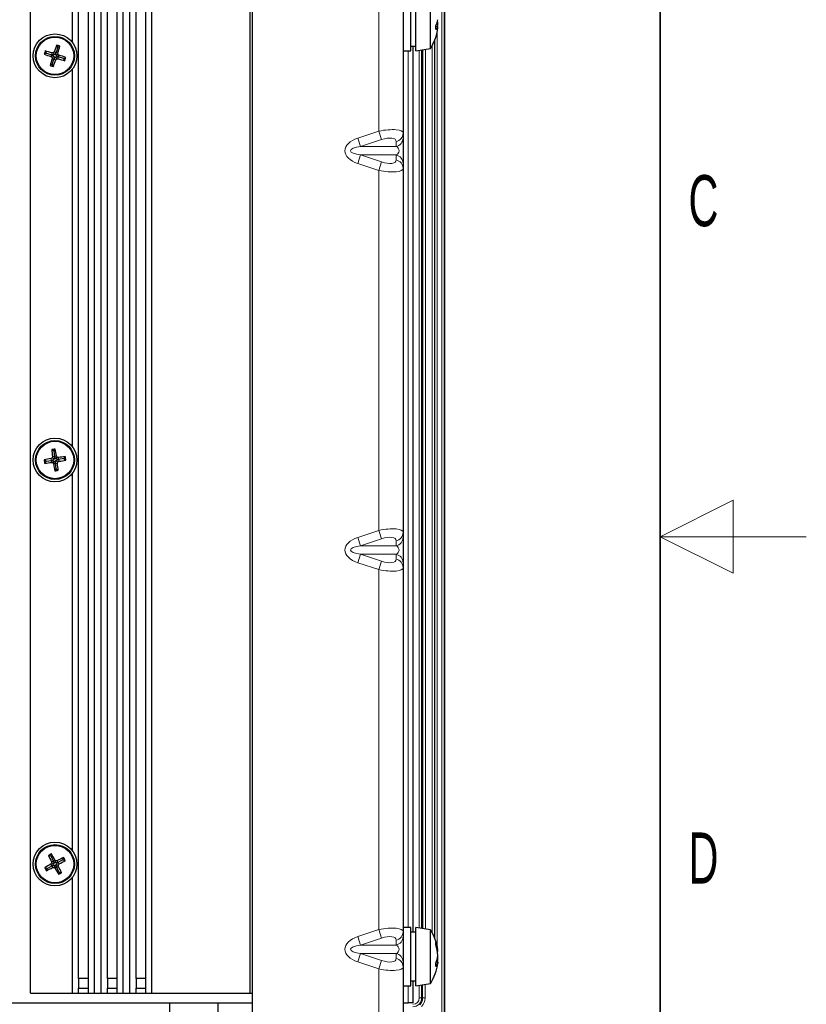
# Model space of a CAD drawing. Header units: millimetres. Extents: x 5 to 418, y 2 to 292.
# Tile 58 of 61: x 364 to 418, y 115 to 183. Entities that reach past the tile are written whole.
import ezdxf

# ---------------------------------------------------------------- set-up
doc = ezdxf.new("R2010")
doc.units = ezdxf.units.MM
doc.layers.add('SLD-0', color=7, linetype='Continuous')
doc.styles.add('SLDTEXTSTYLE1', font='TXT', dxfattribs={"width": 0.605})

msp = doc.modelspace()

# ---------------------------------------------------------------- linework, layer by layer
at = {"color": 7, "linetype": 'Continuous', "lineweight": 25}
for p, q in [((380.0704, 260.5028), (380.0704, 86.8361)), ((393.237, 251.8361), (393.237, 95.1692)), ((364.9037, 116.0028), (364.9037, 242.8361)), ((368.1863, 117.0028), (368.1863, 242.8361)), ((368.853, 117.0028), (368.853, 242.8361)), ((369.2704, 116.0028), (369.2704, 242.8361)), ((369.7356, 116.0028), (369.7356, 242.8361)), ((370.153, 117.0028), (370.153, 242.8361)), ((370.8197, 117.0028), (370.8197, 242.8361)), ((371.237, 116.0028), (371.237, 242.8361)), ((371.7023, 116.0028), (371.7023, 242.8361)), ((372.1197, 117.0028), (372.1197, 242.8361)), ((372.7863, 117.0028), (372.7863, 242.8361)), ((373.2037, 116.0028), (373.2037, 242.8361)), ((379.937, 116.0028), (379.937, 242.8361)), ((367.7689, 181.0714), (367.7689, 206.9342)), ((390.4037, 199.8006), (390.4037, 174.8717)), ((390.937, 181.7352), (390.937, 184.5028)), ((391.2704, 181.7352), (391.2704, 184.5028)), ((392.2704, 181.7991), (392.2704, 184.3361)), ((392.6356, 182.1948), (392.784, 182.1639)), ((392.7063, 182.3696), (392.784, 182.3629)), ((390.937, 180.5028), (390.937, 181.7352)), ((391.2704, 180.5028), (391.2704, 181.7352)), ((392.2704, 180.6695), (392.2704, 181.7991)), ((366.7565, 180.7574), (366.6404, 180.3908)), ((366.7565, 180.7574), (366.6803, 180.9042)), ((366.7565, 180.7574), (366.9033, 180.8336)), ((390.937, 180.8361), (391.2704, 180.8361)), ((391.0704, 180.8361), (391.0704, 120.1695)), ((391.2704, 180.5028), (392.2704, 180.6695)), ((365.9825, 180.3556), (365.8356, 180.2793)), ((365.9825, 180.3556), (365.9062, 180.5024)), ((365.9825, 180.3556), (366.3491, 180.2395)), ((366.3491, 180.2395), (366.2868, 180.1219)), ((366.3491, 180.2395), (366.3659, 180.3715)), ((366.3686, 180.2333), (366.3491, 180.2395)), ((366.4977, 180.1317), (366.3623, 180.0615)), ((366.5327, 180.2421), (366.3686, 180.2333)), ((366.3686, 180.2333), (366.4977, 180.1317)), ((366.5327, 180.2421), (366.4624, 180.3775)), ((366.4977, 180.1317), (366.5065, 179.9676)), ((366.5065, 179.9676), (366.6081, 180.0968)), ((366.6404, 180.3908), (366.5228, 180.453)), ((366.6343, 180.3713), (366.5327, 180.2421)), ((366.6081, 180.0968), (366.7722, 180.1056)), ((366.6081, 180.0968), (366.6784, 179.9614)), ((366.6343, 180.3713), (366.6404, 180.3908)), ((366.643, 180.2072), (366.6343, 180.3713)), ((366.6404, 180.3908), (366.7725, 180.374)), ((366.643, 180.2072), (366.7784, 180.2775)), ((366.7722, 180.1056), (366.643, 180.2072)), ((366.7722, 180.1056), (366.7917, 180.0994)), ((366.7917, 180.0994), (366.7749, 179.9674)), ((366.7917, 180.0994), (366.8539, 180.217)), ((367.1583, 179.9834), (366.7917, 180.0994)), ((367.1583, 179.9834), (367.3051, 180.0596)), ((367.1583, 179.9834), (367.2345, 179.8365)), ((390.4037, 180.5028), (390.937, 180.5028)), ((366.3843, 179.5815), (366.2375, 179.5053)), ((366.5003, 179.9481), (366.3683, 179.9649)), ((366.3843, 179.5815), (366.5003, 179.9481)), ((366.3843, 179.5815), (366.4605, 179.4347)), ((366.5065, 179.9676), (366.5003, 179.9481)), ((366.5003, 179.9481), (366.618, 179.8859)), ((367.7689, 153.4047), (367.7689, 179.2676)), ((390.4037, 174.8717), (390.4037, 174.5355)), ((390.4037, 174.5355), (390.4037, 172.8034)), ((390.4037, 172.8034), (390.4037, 172.4672)), ((390.4037, 172.4672), (390.4037, 147.5384)), ((366.4798, 153.1128), (366.347, 153.2113)), ((366.4798, 153.1128), (366.5784, 153.2457)), ((366.4798, 153.1128), (366.5363, 152.7324)), ((365.9604, 152.4123), (365.8275, 152.5108)), ((365.9604, 152.4123), (365.8619, 152.2794)), ((365.9604, 152.4123), (366.3407, 152.4687)), ((366.3407, 152.4687), (366.298, 152.5947)), ((366.3407, 152.4687), (366.3364, 152.3357)), ((366.361, 152.4717), (366.3407, 152.4687)), ((366.5046, 152.5516), (366.361, 152.4717)), ((366.361, 152.4717), (366.5216, 152.437)), ((366.5046, 152.5516), (366.3821, 152.6424)), ((366.5363, 152.7324), (366.4033, 152.7368)), ((366.5216, 152.437), (366.4308, 152.3145)), ((366.5393, 152.7122), (366.5046, 152.5516)), ((366.5216, 152.437), (366.6015, 152.2934)), ((366.5363, 152.7324), (366.6623, 152.7752)), ((366.5393, 152.7122), (366.5363, 152.7324)), ((366.6191, 152.5686), (366.5393, 152.7122)), ((366.6015, 152.2934), (366.6361, 152.454)), ((366.6191, 152.5686), (366.71, 152.6911)), ((366.7798, 152.5339), (366.6191, 152.5686)), ((366.6361, 152.454), (366.7798, 152.5339)), ((366.6361, 152.454), (366.7587, 152.3632)), ((366.7798, 152.5339), (366.8, 152.5369)), ((366.8, 152.5369), (366.8044, 152.6699)), ((367.1804, 152.5933), (366.8, 152.5369)), ((366.8, 152.5369), (366.8428, 152.4109)), ((367.1804, 152.5933), (367.2789, 152.7262)), ((367.1804, 152.5933), (367.3132, 152.4948)), ((366.6045, 152.2732), (366.4784, 152.2304)), ((366.6609, 151.8928), (366.5624, 151.7599)), ((366.6015, 152.2934), (366.6045, 152.2732)), ((366.6045, 152.2732), (366.7375, 152.2688)), ((366.6609, 151.8928), (366.6045, 152.2732)), ((366.6609, 151.8928), (366.7938, 151.7943)), ((367.7689, 125.738), (367.7689, 151.6009)), ((390.4037, 147.5384), (390.4037, 147.2022)), ((390.4037, 147.2022), (390.4037, 145.4701)), ((390.4037, 145.4701), (390.4037, 145.1339)), ((390.4037, 145.1339), (390.4037, 120.205)), ((366.2767, 125.3784), (366.1181, 125.4255)), ((366.2767, 125.3784), (366.3238, 125.5369)), ((366.2767, 125.3784), (366.4598, 125.0403)), ((366.0281, 124.5424), (366.3663, 124.7256)), ((366.3663, 124.7256), (366.2829, 124.8294)), ((366.4598, 125.0403), (366.3333, 124.9989)), ((366.4919, 124.8595), (366.3457, 124.9029)), ((366.3842, 124.7353), (366.3663, 124.7256)), ((366.3663, 124.7256), (366.4077, 124.5991)), ((366.4919, 124.8595), (366.3842, 124.7353)), ((366.3842, 124.7353), (366.547, 124.7577)), ((366.4598, 125.0403), (366.5636, 125.1236)), ((366.4696, 125.0223), (366.4598, 125.0403)), ((366.5937, 124.9146), (366.4696, 125.0223)), ((366.4696, 125.0223), (366.4919, 124.8595)), ((366.547, 124.7577), (366.5036, 124.6114)), ((366.547, 124.7577), (366.6712, 124.65)), ((366.5937, 124.9146), (366.6372, 125.0608)), ((366.7565, 124.9369), (366.5937, 124.9146)), ((366.6489, 124.8128), (366.7565, 124.9369)), ((366.6489, 124.8128), (366.7951, 124.7693)), ((366.6712, 124.65), (366.6489, 124.8128)), ((366.7745, 124.9467), (366.7331, 125.0732)), ((366.7565, 124.9369), (366.7745, 124.9467)), ((367.1126, 125.1298), (366.7745, 124.9467)), ((366.7745, 124.9467), (366.8578, 124.8429)), ((367.1126, 125.1298), (367.1598, 125.2884)), ((367.1126, 125.1298), (367.2712, 125.0827)), ((366.0281, 124.5424), (365.8696, 124.5896)), ((366.0281, 124.5424), (365.981, 124.3839)), ((366.6809, 124.632), (366.5771, 124.5487)), ((366.6712, 124.65), (366.6809, 124.632)), ((366.6809, 124.632), (366.8074, 124.6734)), ((366.8641, 124.2939), (366.6809, 124.632)), ((366.8641, 124.2939), (366.8169, 124.1353)), ((366.8641, 124.2939), (367.0226, 124.2467)), ((367.7689, 116.0028), (367.7689, 123.9342)), ((390.937, 120.5028), (390.4037, 120.5028)), ((390.4037, 120.205), (390.4037, 119.8688)), ((390.937, 117.4261), (390.937, 120.5028)), ((391.2704, 120.1695), (390.937, 120.1695)), ((392.2704, 120.3361), (391.2704, 120.5028)), ((391.2704, 117.4261), (391.2704, 120.5028)), ((392.2704, 117.5158), (392.2704, 120.3361)), ((390.4037, 119.8688), (390.4037, 118.1368)), ((392.7511, 118.8536), (392.784, 118.8608)), ((390.4037, 118.1368), (390.4037, 117.8006)), ((392.6824, 118.1671), (392.784, 118.1448)), ((392.7594, 118.4251), (392.784, 118.4239)), ((390.4037, 117.8006), (390.4037, 86.1695)), ((390.937, 116.5028), (390.937, 117.4261)), ((391.2704, 116.5028), (391.2704, 117.4261)), ((392.2704, 116.6695), (392.2704, 117.5158)), ((368.1863, 117.0028), (368.1863, 116.3361)), ((368.853, 117.0028), (368.1863, 117.0028)), ((368.853, 116.3361), (368.853, 117.0028)), ((370.153, 117.0028), (370.153, 116.3361)), ((370.8197, 117.0028), (370.153, 117.0028)), ((370.8197, 116.3361), (370.8197, 117.0028)), ((372.1197, 117.0028), (372.1197, 116.3361)), ((372.7863, 117.0028), (372.1197, 117.0028)), ((372.7863, 116.3361), (372.7863, 117.0028)), ((390.937, 116.8361), (391.2704, 116.8361)), ((391.0704, 116.8361), (391.0704, 115.3361)), ((391.2704, 116.5028), (392.2704, 116.6695)), ((364.9037, 116.0028), (367.7689, 116.0028)), ((367.7689, 116.0028), (368.1863, 116.0028)), ((368.1863, 116.0028), (368.1863, 116.3361)), ((368.1863, 116.3361), (368.853, 116.3361)), ((368.1863, 116.0028), (368.853, 116.0028)), ((368.853, 116.0028), (368.853, 116.3361)), ((368.853, 116.0028), (369.2704, 116.0028)), ((369.2704, 116.0028), (369.7356, 116.0028)), ((369.7356, 116.0028), (370.153, 116.0028)), ((370.153, 116.0028), (370.153, 116.3361)), ((370.153, 116.3361), (370.8197, 116.3361)), ((370.153, 116.0028), (370.8197, 116.0028)), ((370.8197, 116.0028), (370.8197, 116.3361)), ((370.8197, 116.0028), (371.237, 116.0028)), ((371.237, 116.0028), (371.7023, 116.0028)), ((371.7023, 116.0028), (372.1197, 116.0028)), ((372.1197, 116.0028), (372.1197, 116.3361)), ((372.1197, 116.3361), (372.7863, 116.3361)), ((372.1197, 116.0028), (372.7863, 116.0028)), ((372.7863, 116.0028), (372.7863, 116.3361)), ((372.7863, 116.0028), (373.2037, 116.0028)), ((373.2037, 116.0028), (379.937, 116.0028)), ((379.937, 116.0028), (380.0704, 116.0028)), ((390.4037, 116.5028), (390.937, 116.5028)), ((323.4037, 115.3361), (380.0704, 115.3361)), ((374.4037, 115.3361), (374.4037, 98.4187)), ((377.737, 98.4187), (377.737, 115.3361)), ((390.4037, 115.3361), (390.737, 115.3361)), ((391.0704, 115.3361), (390.737, 115.3361))]:
    msp.add_line(p, q, dxfattribs=at)
at = {"color": 7, "linetype": 'Continuous', "lineweight": 18}
for p, q in [((393.05, 95.1896), (393.05, 251.8361)), ((393.2166, 251.8361), (393.2166, 95.1896)), ((388.737, 199.6588), (388.737, 175.0135)), ((392.7285, 181.7899), (392.7285, 119.2157)), ((392.386, 120.1401), (392.386, 180.8655)), ((392.5525, 181.2166), (392.5525, 119.789)), ((392.5621, 119.765), (392.5621, 181.2406)), ((390.737, 120.5028), (390.737, 180.5028)), ((391.5034, 120.464), (391.5034, 180.5416)), ((391.6701, 180.5694), (391.6701, 120.4362)), ((391.737, 120.425), (391.737, 180.5806)), ((391.7372, 180.5806), (391.7372, 120.425)), ((391.755, 120.422), (391.755, 180.5836)), ((391.9214, 180.6113), (391.9214, 120.3943)), ((387.2936, 174.5355), (388.737, 175.0135)), ((388.9282, 174.4361), (388.737, 175.0135)), ((387.4848, 173.9581), (387.2936, 174.5355)), ((388.9282, 174.4361), (387.4848, 173.9581)), ((387.4848, 173.9581), (389.9282, 173.9581)), ((389.9282, 173.9581), (389.9282, 174.2943)), ((387.2936, 172.8034), (387.4848, 173.3808)), ((387.4848, 173.3808), (388.9282, 172.9028)), ((387.4848, 173.3808), (389.9282, 173.3808)), ((389.9282, 173.0446), (389.9282, 173.3808)), ((388.737, 172.3254), (387.2936, 172.8034)), ((388.737, 172.3254), (388.9282, 172.9028)), ((388.737, 172.3254), (388.737, 147.6801)), ((387.2936, 147.2022), (388.737, 147.6801)), ((388.9282, 147.1028), (388.737, 147.6801)), ((387.4848, 146.6248), (387.2936, 147.2022)), ((388.9282, 147.1028), (387.4848, 146.6248)), ((389.9282, 146.6248), (389.9282, 146.961)), ((387.4848, 146.6248), (389.9282, 146.6248)), ((387.2936, 145.4701), (387.4848, 146.0475)), ((387.4848, 146.0475), (388.9282, 145.5695)), ((387.4848, 146.0475), (389.9282, 146.0475)), ((389.9282, 145.7112), (389.9282, 146.0475)), ((388.737, 144.9921), (387.2936, 145.4701)), ((388.737, 144.9921), (388.9282, 145.5695)), ((388.737, 144.9921), (388.737, 120.3468)), ((387.2936, 119.8688), (388.737, 120.3468)), ((388.9282, 119.7695), (388.737, 120.3468)), ((387.4848, 119.2915), (387.2936, 119.8688)), ((388.9282, 119.7695), (387.4848, 119.2915)), ((389.9282, 119.2915), (389.9282, 119.6277)), ((387.2936, 118.1368), (387.4848, 118.7141)), ((387.4848, 119.2915), (389.9282, 119.2915)), ((387.4848, 118.7141), (388.9282, 118.2361)), ((387.4848, 118.7141), (389.9282, 118.7141)), ((389.9282, 118.3779), (389.9282, 118.7141)), ((388.737, 117.6588), (387.2936, 118.1368)), ((388.737, 117.6588), (388.9282, 118.2361)), ((388.737, 117.6588), (388.737, 86.1695)), ((390.737, 115.3361), (390.737, 116.5028)), ((391.5034, 115.6695), (391.5034, 116.5416)), ((391.6701, 116.5694), (391.6701, 115.6695)), ((391.7342, 115.6695), (391.7342, 116.5801)), ((391.9008, 116.6079), (391.9008, 115.6695)), ((391.5034, 115.6695), (391.6701, 115.6695)), ((391.6701, 115.6695), (391.7342, 115.6695)), ((391.7342, 115.6695), (391.9008, 115.6695))]:
    msp.add_line(p, q, dxfattribs=at)
at = {"color": 7, "linetype": 'Continuous', "lineweight": 25, "flags": 128}
for points in [[(392.7647, 182.1679), (392.7757, 182.2644), (392.784, 182.3629)], [(392.784, 118.4239), (392.7757, 118.4895), (392.7737, 118.5028)], [(392.784, 118.1448), (392.7757, 118.0667), (392.7737, 118.051)]]:
    msp.add_lwpolyline(points, dxfattribs=at)
at = {"color": 7, "linetype": 'Continuous', "lineweight": 25}
for centre, radius in [((366.5704, 180.1695), 1.5), ((366.5704, 180.1695), 1.3333), ((366.5704, 180.1695), 1.2833), ((366.5704, 152.5028), 1.5), ((366.5704, 152.5028), 1.3333), ((366.5704, 152.5028), 1.2833), ((366.5704, 124.8361), 1.5), ((366.5704, 124.8361), 1.3333), ((366.5704, 124.8361), 1.2833)]:
    msp.add_circle(centre, radius, dxfattribs=at)
for centre, radius, start, end in [((391.6757, 182.8082), 1.1205, 328.80746, 351.507366), ((389.7063, 182.0985), 2.9309, 357.470616, 2.529384), ((392.4474, 182.2676), 0.3522, 302.045432, 342.87441), ((391.835, 182.2354), 0.9575, 7.650869, 16.213588), ((390.2277, 182.358), 2.5637, 350.265122, 355.658299), ((389.386, 182.5028), 3.4177, 327.559613, 350.258891), ((381.9647, 175.317), 16.2736, 159.92028, 161.602836), ((361.6016, 164.4724), 17.1987, 72.045597, 72.82499), ((351.1879, 185.0591), 16.2736, 343.267751, 344.950307), ((382.2674, 175.2007), 17.1987, 162.045597, 162.82499), ((371.4228, 195.5637), 16.2736, 249.92028, 251.602836), ((361.6807, 164.787), 16.2736, 73.267751, 74.950307), ((377.1578, 193.6278), 17.3375, 231.169358, 231.488935), ((383.6696, 181.0841), 17.3375, 183.381652, 183.701229), ((367.4851, 163.0702), 17.3375, 93.381652, 93.701229), ((380.0288, 169.582), 17.3375, 141.169358, 141.488935), ((349.4711, 179.2548), 17.3375, 3.381652, 3.701229), ((355.983, 166.7111), 17.3375, 51.169358, 51.488935), ((361.718, 164.7752), 16.2736, 69.92028, 71.602836), ((350.8734, 185.1382), 17.1987, 342.045597, 342.82499), ((381.9529, 175.2798), 16.2736, 163.267751, 164.950307), ((371.5391, 195.8665), 17.1987, 252.045597, 252.82499), ((351.1761, 185.0219), 16.2736, 339.92028, 341.602836), ((353.112, 190.7569), 17.3375, 321.169358, 321.488935), ((365.6557, 197.2687), 17.3375, 273.381652, 273.701229), ((371.4601, 195.552), 16.2736, 253.267751, 254.950307), ((368.9877, 136.2166), 17.1987, 98.052869, 98.832262), ((382.5335, 154.8919), 16.2736, 185.927552, 187.610108), ((350.6015, 150.1523), 16.2736, 9.275023, 10.957579), ((368.9208, 136.5339), 16.2736, 99.275023, 100.957579), ((382.8566, 154.9201), 17.1987, 188.052869, 188.832262), ((374.8902, 137.5361), 17.3375, 119.388924, 119.708501), ((383.3084, 148.8888), 17.3375, 167.17663, 167.496207), ((351.6037, 144.183), 17.3375, 29.388924, 29.708501), ((362.9564, 135.7648), 17.3375, 77.17663, 77.496207), ((349.8324, 156.1168), 17.3375, 347.17663, 347.496207), ((358.2505, 167.4695), 17.3375, 299.388924, 299.708501), ((368.9595, 136.5396), 16.2736, 95.927552, 97.610108), ((364.2199, 168.4717), 16.2736, 279.275023, 280.957579), ((350.2841, 150.0855), 17.1987, 8.052869, 8.832262), ((364.1813, 168.4659), 16.2736, 275.927552, 277.610108), ((370.1844, 169.2408), 17.3375, 257.17663, 257.496207), ((381.5371, 160.8226), 17.3375, 209.388924, 209.708501), ((382.5393, 154.8532), 16.2736, 189.275023, 190.957579), ((364.1531, 168.789), 17.1987, 278.052869, 278.832262), ((350.6072, 150.1137), 16.2736, 5.927552, 7.610108), ((374.4115, 110.3585), 17.1987, 118.050573, 118.829966), ((380.754, 132.5403), 16.2736, 205.925256, 207.607811), ((352.3681, 117.1663), 16.2736, 29.272727, 30.955283), ((374.2402, 110.6339), 16.2736, 119.272727, 120.955283), ((379.5069, 113.6171), 17.3375, 139.386628, 139.706205), ((383.5351, 127.1641), 17.3375, 187.174334, 187.49391), ((355.3513, 111.8996), 17.3375, 49.386628, 49.706205), ((368.8984, 107.8714), 17.3375, 97.174334, 97.49391), ((374.2746, 110.6525), 16.2736, 115.925256, 117.607811), ((353.6338, 136.0552), 17.3375, 319.386628, 319.706205), ((349.6057, 122.5081), 17.3375, 7.174334, 7.49391), ((358.9006, 139.0384), 16.2736, 299.272727, 300.955283), ((352.0928, 116.995), 17.1987, 28.050573, 28.829966), ((381.048, 132.6773), 17.1987, 208.050573, 208.829966), ((358.8662, 139.0198), 16.2736, 295.925256, 297.607811), ((364.2424, 141.8009), 17.3375, 277.174334, 277.49391), ((377.7894, 137.7727), 17.3375, 229.386628, 229.706205), ((380.7726, 132.5059), 16.2736, 209.272727, 210.955283), ((352.3867, 117.132), 16.2736, 25.925256, 27.607811), ((358.7292, 139.3137), 17.1987, 298.050573, 298.829966), ((389.386, 118.5028), 3.4177, 7.596653, 32.440387), ((391.6399, 119.3906), 0.9972, 355.66328, 4.33672), ((390.8026, 118.6918), 1.9886, 4.876028, 22.913221), ((389.8342, 118.3616), 2.958, 4.26674, 18.805643), ((389.386, 118.5028), 3.4177, 327.559613, 352.403347), ((391.1316, 118.765), 1.6625, 334.669071, 353.669285), ((392.1071, 118.2567), 0.6861, 320.210461, 350.611507), ((390.1958, 117.9357), 2.4414, 357.228596, 2.771404), ((389.9062, 118.6344), 2.8855, 350.376901, 355.816674), ((391.0704, 115.6695), 0.6638, 315.379659, 0)]:
    msp.add_arc(centre, radius, start, end, dxfattribs=at)
at = {"color": 7, "linetype": 'Continuous', "lineweight": 18}
for centre, radius, start, end in [((389.7898, 174.8928), 0.6143, 283.02534, 358.028605), ((389.7898, 174.5566), 0.6143, 283.02534, 358.028605), ((389.7898, 172.7823), 0.6143, 1.971395, 76.97466), ((389.7898, 172.4461), 0.6143, 1.971395, 76.97466), ((389.7898, 147.5595), 0.6143, 283.02534, 358.028605), ((389.7898, 147.2233), 0.6143, 283.02534, 358.028605), ((389.7898, 145.449), 0.6143, 1.971395, 76.97466), ((389.7898, 145.1128), 0.6143, 1.971395, 76.97466), ((389.7898, 120.2262), 0.6143, 283.02534, 358.028605), ((389.7898, 119.89), 0.6143, 283.02534, 358.028605), ((389.7898, 118.1156), 0.6143, 1.971395, 76.97466), ((389.7898, 117.7794), 0.6143, 1.971395, 76.97466), ((391.0704, 115.6695), 0.4331, 270, 0), ((391.0704, 115.6695), 0.5997, 270, 0), ((391.0704, 115.6695), 0.8304, 315.379659, 0)]:
    msp.add_arc(centre, radius, start, end, dxfattribs=at)
for centre, major_axis, ratio, start_param, end_param in [((388.737, 174.5405), (1.6638, 0.3583), 0.2721206, 6.2246594, 7.7954558), ((388.9282, 173.9632), (0.9856, 0.4064), 0.4161231, 6.1132744, 7.6840707), ((388.1653, 173.6695), (1.7434, 0), 0.5735764, 2.0943951, 4.1887902), ((388.1653, 173.6695), (1.3611, 0), 0.2449067, 2.0943951, 4.1887902), ((389.737, 173.6695), (0.3824, 0), 0.8717234, 5.2359878, 7.3303829), ((388.9282, 173.3757), (0.9856, -0.4064), 0.4161231, 4.8822999, 6.4530962), ((388.737, 172.7984), (1.6638, -0.3583), 0.2721206, 4.7709148, 6.3417112), ((388.737, 147.2072), (1.6638, 0.3583), 0.2721206, 6.2246594, 7.7954558), ((388.1653, 146.3361), (1.7434, 0), 0.5735764, 2.0943951, 4.1887902), ((388.9282, 146.6299), (0.9856, 0.4064), 0.4161231, 6.1132744, 7.6840707), ((388.1653, 146.3361), (1.3611, 0), 0.2449067, 2.0943951, 4.1887902), ((389.737, 146.3361), (0.3824, 0), 0.8717234, 5.2359878, 7.3303829), ((388.9282, 146.0424), (0.9856, -0.4064), 0.4161231, 4.8822999, 6.4530962), ((388.737, 145.465), (1.6638, -0.3583), 0.2721206, 4.7709148, 6.3417112), ((388.737, 119.8739), (1.6638, 0.3583), 0.2721206, 6.2246594, 7.7954558), ((388.1653, 119.0028), (1.7434, 0), 0.5735764, 2.0943951, 4.1887902), ((388.9282, 119.2965), (0.9856, 0.4064), 0.4161231, 6.1132744, 7.6840707), ((388.1653, 119.0028), (1.3611, 0), 0.2449067, 2.0943951, 4.1887902), ((389.737, 119.0028), (0.3824, 0), 0.8717234, 5.2359878, 7.3303829), ((388.9282, 118.7091), (0.9856, -0.4064), 0.4161231, 4.8822999, 6.4530962), ((388.737, 118.1317), (1.6638, -0.3583), 0.2721206, 4.7709148, 6.3417112)]:
    msp.add_ellipse(centre, major_axis=major_axis, ratio=ratio, start_param=start_param, end_param=end_param, dxfattribs=at)
at = {"layer": 'SLD-0', "lineweight": 35}
msp.add_line((408, 12), (408, 282.5), dxfattribs=at)
at = {"layer": 'SLD-0', "color": 7, "linetype": 'Continuous', "lineweight": 18}
for p, q in [((413, 149.75), (408, 147.25)), ((413, 144.75), (413, 149.75)), ((418, 147.25), (408, 147.25)), ((408, 147.25), (413, 144.75))]:
    msp.add_line(p, q, dxfattribs=at)

# ---------------------------------------------------------------- texts
at = {"layer": 'SLD-0', "char_height": 3.5, "attachment_point": 2, "style": 'SLDTEXTSTYLE1'}
for s, insert in [('C', (410.9597, 172.0011)), ('D', (410.9597, 127.0011))]:
    msp.add_mtext(s, dxfattribs=dict(at, insert=insert))

doc.saveas('drawing.dxf')
